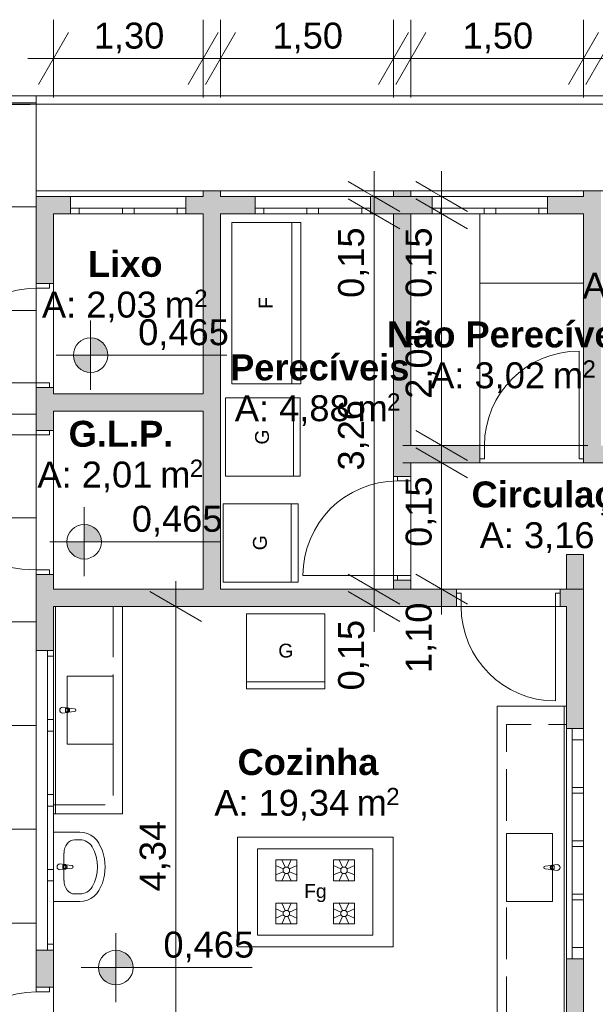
# Model space of a CAD drawing. Header units: millimetres. Extents: x 0 to 723, y 0 to 672.
# Tile 25 of 28: x 620 to 653, y 581 to 637. Entities that reach past the tile are written whole.
import ezdxf
from ezdxf.xclip import XClip

# ---------------------------------------------------------------- set-up
doc = ezdxf.new("R2010")
doc.units = ezdxf.units.MM
doc.header["$MEASUREMENT"] = 0
doc.header["$XCLIPFRAME"] = 0
doc.linetypes.add('Linha Tracejada 3_1', pattern=[4, 3, -1])
doc.linetypes.add('Wipeout_Contour', pattern=[1000, 0, -1000])
for name, color, linetype in [('Cobertura.ARQ', 7, 'Continuous'), ('Cotas - Geral.2D', 7, 'Continuous'), ('Desenho 2D - Geral.2D', 7, 'Continuous'), ('Interior - Mobiliário .ARQ', 7, 'Continuous'), ('Laje.ARQ', 7, 'Continuous'), ('Parede.ARQ', 7, 'Continuous'), ('Zonas.ARQ', 7, 'Continuous')]:
    doc.layers.add(name, color=color, linetype=linetype)
doc.styles.add('GENERATED_STYLE_1', font='txt')
doc.styles.add('GENERATED_STYLE_2', font='txt')

# ---------------------------------------------------------------- blocks, each defined once
blk = doc.blocks.new('Desenho_2_2', base_point=(-392.832, 470.64))
at = {"layer": 'Cotas - Geral.2D', "linetype": 'Continuous', "lineweight": 0}
for points in [[(624.008, 618.056), (625.008, 618.056), (624.932, 618.438), (624.715, 618.763), (624.39, 618.979), (624.008, 619.056)], [(624.008, 618.056), (623.008, 618.056), (623.084, 617.673), (623.301, 617.348), (623.625, 617.132), (624.008, 617.056)], [(623.639, 607.269), (624.639, 607.269), (624.563, 607.652), (624.346, 607.976), (624.022, 608.193), (623.639, 608.269)], [(623.639, 607.269), (622.639, 607.269), (622.715, 606.886), (622.932, 606.562), (623.256, 606.345), (623.639, 606.269)], [(625.468, 582.639), (626.468, 582.639), (626.392, 583.021), (626.175, 583.346), (625.851, 583.562), (625.468, 583.639)], [(625.468, 582.639), (624.468, 582.639), (624.544, 582.256), (624.761, 581.931), (625.086, 581.715), (625.468, 581.639)]]:
    blk.add_hatch(color=7, dxfattribs=at).paths.add_polyline_path(points)
at = {"layer": 'Laje.ARQ', "linetype": 'Continuous', "lineweight": 0}
h = blk.add_hatch(dxfattribs=at)
h.set_pattern_fill('Grelha_90x90_0002', color=83, style=0, pattern_type=2)
h.set_pattern_definition([(0, (-392.8324, 470.64), (0, 6), []), (90, (-392.8324, 470.64), (-6, 0), [])])
h.paths.add_polyline_path([(557.511, 633.062), (557.511, 604.877), (570.511, 604.877), (570.511, 585.216), (620.852, 585.216), (620.852, 633.057), (601.062, 633.057), (576.062, 633.062)])
h.paths.add_polyline_path([(601.062, 600.517), (576.062, 600.517), (576.062, 625.517), (601.062, 625.517)], flags=0)
at = {"layer": 'Parede.ARQ', "linetype": 'Continuous', "lineweight": 0}
for points in [[(652.519, 627.227), (653.519, 627.227), (653.519, 627.561), (652.519, 627.561)], [(622.852, 627.227), (620.852, 627.227), (621.852, 626.227), (622.852, 626.227)], [(620.852, 627.227), (620.852, 622.195), (621.852, 622.195), (621.852, 626.227)], [(630.519, 627.227), (629.519, 627.227), (629.519, 626.227), (630.519, 626.227)], [(630.519, 627.227), (630.519, 603.527), (631.519, 603.527), (631.519, 627.227)], [(633.519, 627.227), (631.519, 627.227), (631.519, 626.227), (633.519, 626.227)], [(641.519, 627.227), (640.185, 627.227), (640.185, 626.227), (641.519, 626.227)], [(642.519, 627.227), (641.519, 627.227), (641.519, 612.827), (642.519, 612.827)], [(643.768, 627.227), (642.519, 627.227), (642.519, 626.227), (643.768, 626.227)], [(652.519, 627.227), (650.435, 627.227), (650.435, 626.227), (652.519, 626.227)], [(652.519, 627.227), (652.519, 612.827), (653.519, 612.827), (653.519, 627.227)], [(620.852, 613.711), (621.852, 613.711), (621.852, 616.195), (620.852, 616.195)], [(630.519, 615.827), (621.852, 615.827), (621.852, 614.827), (630.519, 614.827)], [(641.519, 612.827), (641.519, 611.827), (646.519, 611.827), (646.519, 612.827)], [(652.519, 612.827), (652.519, 611.827), (654.162, 611.827), (654.162, 612.827)], [(642.519, 611.827), (641.519, 611.827), (641.519, 611.051), (642.519, 611.051)], [(652.519, 606.527), (651.519, 606.527), (651.519, 596.474), (652.519, 596.474)], [(620.852, 600.985), (621.852, 600.985), (621.852, 605.377), (620.852, 605.377)], [(641.519, 604.527), (642.519, 604.527), (642.519, 605.051), (641.519, 605.051)], [(621.852, 604.527), (621.852, 603.527), (630.519, 603.527), (630.519, 604.527)], [(631.519, 604.527), (631.519, 603.527), (645.166, 603.527), (645.166, 604.527)], [(651.166, 603.527), (651.519, 603.527), (651.519, 604.527), (651.166, 604.527)], [(621.852, 583.652), (620.852, 583.652), (620.852, 581.5), (621.852, 581.5)], [(651.519, 574.561), (652.519, 574.561), (652.519, 583.141), (651.519, 583.141)]]:
    blk.add_hatch(color=36, dxfattribs=at).paths.add_polyline_path(points)
at = {"layer": 'Cobertura.ARQ', "color": 7, "linetype": 'Continuous', "lineweight": 0, "flags": 128}
for points in [[(681.021, 633.062), (506.244, 633.062)], [(681.021, 632.57), (506.244, 632.57)]]:
    blk.add_lwpolyline(points, dxfattribs=at)
at = {"layer": 'Cotas - Geral.2D', "color": 7, "linetype": 'Continuous', "lineweight": 0}
for p, q in [((621.852, 632.961), (621.852, 637.461)), ((630.519, 632.961), (630.519, 637.461)), ((631.519, 632.961), (631.519, 637.461)), ((641.519, 632.961), (641.519, 637.461)), ((642.519, 632.961), (642.519, 637.461)), ((652.519, 632.961), (652.519, 637.461)), ((622.718, 636.711), (620.986, 633.711)), ((629.653, 633.711), (631.385, 636.711)), ((632.385, 636.711), (630.653, 633.711)), ((640.653, 633.711), (642.385, 636.711)), ((643.385, 636.711), (641.653, 633.711)), ((651.653, 633.711), (653.385, 636.711)), ((654.385, 636.711), (652.653, 633.711)), ((620.385, 635.211), (621.852, 635.211)), ((621.852, 635.211), (630.519, 635.211)), ((630.052, 635.211), (631.519, 635.211)), ((630.519, 635.211), (631.986, 635.211)), ((631.519, 635.211), (641.519, 635.211)), ((641.052, 635.211), (642.519, 635.211)), ((641.519, 635.211), (642.986, 635.211)), ((642.519, 635.211), (652.519, 635.211)), ((652.052, 635.211), (653.519, 635.211)), ((652.519, 635.211), (653.986, 635.211)), ((642.647, 626.227), (638.147, 626.227)), ((640.397, 604.527), (640.397, 626.227)), ((646.556, 626.227), (642.056, 626.227)), ((644.306, 612.827), (644.306, 626.227)), ((624.008, 616.056), (624.008, 620.056)), ((622.008, 618.056), (631.887, 618.056)), ((642.806, 613.693), (645.806, 611.961)), ((646.556, 612.827), (642.056, 612.827)), ((644.306, 611.827), (644.306, 612.827)), ((642.806, 612.693), (645.806, 610.961)), ((646.556, 611.827), (642.056, 611.827)), ((644.306, 604.527), (644.306, 611.827)), ((623.639, 605.269), (623.639, 609.269)), ((621.639, 607.269), (631.518, 607.269)), ((638.897, 605.393), (641.897, 603.661)), ((642.806, 605.393), (645.806, 603.661)), ((628.926, 603.527), (628.926, 604.994)), ((630.426, 602.661), (627.426, 604.393)), ((642.647, 604.527), (638.147, 604.527)), ((638.897, 604.393), (641.897, 602.661)), ((640.397, 603.527), (640.397, 604.527)), ((646.556, 604.527), (642.056, 604.527)), ((644.306, 603.06), (644.306, 604.527)), ((631.176, 603.527), (626.676, 603.527)), ((628.926, 574.561), (628.926, 603.527)), ((642.647, 603.527), (638.147, 603.527)), ((640.397, 602.06), (640.397, 603.527)), ((625.468, 580.639), (625.468, 584.639)), ((623.468, 582.639), (633.347, 582.639))]:
    blk.add_line(p, q, dxfattribs=at)
for centre in [(624.008, 618.056), (623.639, 607.269), (625.468, 582.639)]:
    blk.add_circle(centre, 1, dxfattribs=at)
at = {"layer": 'Desenho 2D - Geral.2D', "color": 7, "linetype": 'Linha Tracejada 3_1', "lineweight": 0}
for p, q in [((557.511, 632.561), (620.671, 632.562)), ((652.519, 622.227), (646.519, 622.227)), ((646.519, 622.227), (646.519, 612.827))]:
    blk.add_line(p, q, dxfattribs=at)
at = {"layer": 'Interior - Mobiliário .ARQ', "color": 7, "linetype": 'Continuous', "lineweight": 0}
for p, q in [((636.172, 625.739), (632.172, 625.739)), ((632.172, 625.739), (632.172, 616.406)), ((635.639, 616.406), (635.639, 625.739)), ((636.172, 616.406), (636.172, 625.739)), ((632.172, 616.406), (636.172, 616.406)), ((636.131, 615.585), (631.798, 615.585)), ((631.798, 615.585), (631.798, 611.052)), ((635.731, 611.052), (635.731, 615.585)), ((636.131, 611.052), (636.131, 615.585)), ((631.798, 611.052), (636.131, 611.052)), ((636.007, 609.468), (631.674, 609.468)), ((631.674, 609.468), (631.674, 604.934)), ((635.607, 604.934), (635.607, 609.468)), ((636.007, 604.934), (636.007, 609.468)), ((631.674, 604.934), (636.007, 604.934)), ((621.852, 591.527), (621.852, 603.527)), ((625.852, 603.527), (621.852, 603.527)), ((621.985, 591.527), (621.985, 603.527)), ((625.852, 591.527), (625.852, 603.527)), ((637.553, 603.094), (633.02, 603.094)), ((633.02, 603.094), (633.02, 598.761)), ((637.553, 598.761), (637.553, 603.094)), ((625.319, 599.494), (622.652, 599.494)), ((622.652, 599.494), (622.652, 595.561)), ((625.319, 595.561), (625.319, 599.494)), ((633.02, 599.161), (637.553, 599.161)), ((633.02, 598.761), (637.553, 598.761)), ((622.665, 597.667), (622.385, 597.694)), ((622.385, 597.361), (622.665, 597.387)), ((622.551, 597.618), (622.65, 597.618)), ((622.551, 597.437), (622.551, 597.618)), ((622.65, 597.437), (622.551, 597.437)), ((623.081, 597.601), (622.728, 597.646)), ((622.728, 597.409), (623.081, 597.453)), ((647.519, 597.761), (647.519, 579.094)), ((647.519, 597.761), (651.519, 597.761)), ((651.385, 597.761), (651.385, 579.094)), ((651.519, 597.761), (651.519, 579.094)), ((622.652, 595.561), (625.319, 595.561)), ((625.852, 591.527), (621.852, 591.527)), ((623.379, 590.464), (621.852, 590.464)), ((621.852, 590.464), (621.852, 586.464)), ((623.074, 590.029), (623.379, 590.029)), ((623.604, 590.445), (623.379, 590.464)), ((623.822, 590.388), (623.604, 590.445)), ((624.025, 590.294), (623.822, 590.388)), ((624.208, 590.168), (624.025, 590.294)), ((624.364, 590.012), (624.208, 590.168)), ((624.489, 589.832), (624.364, 590.012)), ((641.494, 590.182), (632.494, 590.182)), ((632.494, 590.182), (632.494, 583.849)), ((641.494, 583.849), (641.494, 590.182)), ((648.052, 590.394), (648.052, 586.461)), ((650.719, 590.394), (648.052, 590.394)), ((650.719, 586.461), (650.719, 590.394)), ((624.689, 589.397), (624.489, 589.832)), ((624.811, 588.937), (624.689, 589.397)), ((640.327, 589.516), (633.661, 589.516)), ((633.661, 589.516), (633.661, 584.516)), ((640.327, 584.516), (640.327, 589.516)), ((622.467, 589.256), (622.467, 587.672)), ((624.852, 588.464), (624.811, 588.937)), ((634.727, 588.866), (635.927, 588.866)), ((634.727, 587.666), (634.727, 588.866)), ((635.057, 588.866), (635.249, 588.445)), ((635.598, 588.866), (635.406, 588.445)), ((635.927, 588.866), (635.927, 587.666)), ((638.061, 588.866), (639.261, 588.866)), ((638.061, 587.666), (638.061, 588.866)), ((638.39, 588.866), (638.582, 588.445)), ((638.931, 588.866), (638.739, 588.445)), ((639.261, 588.866), (639.261, 587.666)), ((622.514, 588.604), (622.234, 588.631)), ((622.234, 588.298), (622.514, 588.324)), ((622.4, 588.555), (622.499, 588.555)), ((622.4, 588.374), (622.4, 588.555)), ((622.499, 588.374), (622.4, 588.374)), ((622.93, 588.538), (622.577, 588.582)), ((622.577, 588.346), (622.93, 588.39)), ((624.811, 587.991), (624.852, 588.464)), ((634.727, 588.536), (635.147, 588.344)), ((635.147, 588.344), (635.249, 588.445)), ((635.147, 588.187), (635.147, 588.344)), ((635.249, 588.445), (635.406, 588.445)), ((635.406, 588.445), (635.507, 588.344)), ((635.927, 588.536), (635.507, 588.344)), ((635.507, 588.344), (635.507, 588.187)), ((638.061, 588.536), (638.481, 588.344)), ((638.481, 588.344), (638.582, 588.445)), ((638.481, 588.187), (638.481, 588.344)), ((638.582, 588.445), (638.739, 588.445)), ((638.739, 588.445), (638.84, 588.344)), ((639.261, 588.536), (638.84, 588.344)), ((638.84, 588.344), (638.84, 588.187)), ((650.642, 588.546), (650.289, 588.502)), ((650.289, 588.354), (650.642, 588.309)), ((650.985, 588.594), (650.706, 588.568)), ((650.706, 588.288), (650.985, 588.261)), ((650.72, 588.518), (650.819, 588.518)), ((650.819, 588.337), (650.72, 588.337)), ((650.819, 588.518), (650.819, 588.337)), ((624.689, 587.531), (624.811, 587.991)), ((634.727, 587.995), (635.147, 588.187)), ((635.927, 587.666), (634.727, 587.666)), ((635.057, 587.666), (635.249, 588.086)), ((635.249, 588.086), (635.147, 588.187)), ((635.406, 588.086), (635.249, 588.086)), ((635.507, 588.187), (635.406, 588.086)), ((635.598, 587.666), (635.406, 588.086)), ((635.927, 587.995), (635.507, 588.187)), ((638.061, 587.995), (638.481, 588.187)), ((639.261, 587.666), (638.061, 587.666)), ((638.39, 587.666), (638.582, 588.086)), ((638.582, 588.086), (638.481, 588.187)), ((638.739, 588.086), (638.582, 588.086)), ((638.84, 588.187), (638.739, 588.086)), ((638.931, 587.666), (638.739, 588.086)), ((639.261, 587.995), (638.84, 588.187)), ((624.364, 586.917), (624.489, 587.096)), ((624.489, 587.096), (624.689, 587.531)), ((623.074, 586.899), (623.379, 586.899)), ((623.604, 586.483), (623.822, 586.541)), ((623.822, 586.541), (624.025, 586.634)), ((624.025, 586.634), (624.208, 586.761)), ((624.208, 586.761), (624.364, 586.917)), ((621.852, 586.464), (623.379, 586.464)), ((623.379, 586.464), (623.604, 586.483)), ((634.727, 586.366), (635.927, 586.366)), ((634.727, 585.166), (634.727, 586.366)), ((634.727, 586.036), (635.147, 585.844)), ((635.057, 586.366), (635.249, 585.945)), ((635.598, 586.366), (635.406, 585.945)), ((635.927, 586.036), (635.507, 585.844)), ((635.927, 586.366), (635.927, 585.166)), ((638.061, 586.366), (639.261, 586.366)), ((638.061, 585.166), (638.061, 586.366)), ((638.061, 586.036), (638.481, 585.844)), ((638.39, 586.366), (638.582, 585.945)), ((638.931, 586.366), (638.739, 585.945)), ((639.261, 586.036), (638.84, 585.844)), ((639.261, 586.366), (639.261, 585.166)), ((648.052, 586.461), (650.719, 586.461)), ((634.727, 585.495), (635.147, 585.687)), ((635.057, 585.166), (635.249, 585.586)), ((635.147, 585.844), (635.249, 585.945)), ((635.147, 585.687), (635.147, 585.844)), ((635.249, 585.586), (635.147, 585.687)), ((635.249, 585.945), (635.406, 585.945)), ((635.406, 585.586), (635.249, 585.586)), ((635.406, 585.945), (635.507, 585.844)), ((635.507, 585.687), (635.406, 585.586)), ((635.598, 585.166), (635.406, 585.586)), ((635.507, 585.844), (635.507, 585.687)), ((635.927, 585.495), (635.507, 585.687)), ((638.061, 585.495), (638.481, 585.687)), ((638.39, 585.166), (638.582, 585.586)), ((638.481, 585.844), (638.582, 585.945)), ((638.481, 585.687), (638.481, 585.844)), ((638.582, 585.586), (638.481, 585.687)), ((638.582, 585.945), (638.739, 585.945)), ((638.739, 585.586), (638.582, 585.586)), ((638.739, 585.945), (638.84, 585.844)), ((638.84, 585.687), (638.739, 585.586)), ((638.931, 585.166), (638.739, 585.586)), ((638.84, 585.844), (638.84, 585.687)), ((639.261, 585.495), (638.84, 585.687)), ((635.927, 585.166), (634.727, 585.166)), ((639.261, 585.166), (638.061, 585.166)), ((633.661, 584.516), (640.327, 584.516)), ((632.494, 583.849), (641.494, 583.849))]:
    blk.add_line(p, q, dxfattribs=at)
for centre, radius, start, end in [((622.385, 597.527), 0.167, 90, 270), ((622.65, 597.527), 0.0907, 270, 90), ((622.652, 597.527), 0.141, 57.229, 84.8304), ((622.652, 597.527), 0.141, 275.1696, 302.771), ((622.652, 597.527), 0.141, 302.771, 57.229), ((623.072, 597.527), 0.0746, 277.1389, 82.8611), ((622.234, 588.464), 0.167, 90, 270), ((622.499, 588.464), 0.0907, 270, 90), ((622.501, 588.464), 0.141, 57.229, 84.8304), ((622.501, 588.464), 0.141, 275.1696, 302.771), ((622.501, 588.464), 0.141, 302.771, 57.229), ((622.921, 588.464), 0.0746, 277.1389, 82.8611), ((650.299, 588.428), 0.0746, 97.1389, 262.8611), ((650.718, 588.428), 0.141, 122.771, 237.229), ((650.72, 588.428), 0.0907, 90, 270), ((650.718, 588.428), 0.141, 95.1696, 122.771), ((650.718, 588.428), 0.141, 237.229, 264.8304), ((650.985, 588.428), 0.167, 270, 90)]:
    blk.add_arc(centre, radius, start, end, dxfattribs=at)
for centre, major_axis, ratio, start_param, end_param in [((623.074, 589.256), (0, 0.774), 0.783646, 0, 1.570796), ((623.379, 589.257), (0.808, 0), 0.956522, 0.496975, 1.570796), ((621.852, 588.464), (2.545, 0), 0.956522, 5.78621, 6.78016), ((623.074, 587.673), (0, 0.774), 0.783646, 1.570796, 3.141593), ((623.379, 587.672), (0.808, 0), 0.956522, 4.712389, 5.78621)]:
    blk.add_ellipse(centre, major_axis=major_axis, ratio=ratio, start_param=start_param, end_param=end_param, dxfattribs=at)
at = {"layer": 'Laje.ARQ', "color": 83, "linetype": 'Continuous', "lineweight": 0, "flags": 128}
for points in [[(557.511, 633.062), (557.511, 604.877), (570.511, 604.877), (570.511, 585.216), (620.852, 585.216), (620.852, 633.057), (601.062, 633.057), (576.062, 633.062)], [(621.852, 615.827), (630.519, 615.827), (630.519, 626.227), (621.852, 626.227)], [(631.519, 604.527), (641.519, 604.527), (641.519, 626.227), (631.519, 626.227)], [(642.519, 612.827), (646.519, 612.827), (646.519, 626.227), (642.519, 626.227)], [(642.519, 612.827), (652.519, 612.827), (652.519, 626.227), (642.519, 626.227)], [(652.519, 574.561), (671.522, 574.561), (671.522, 626.227), (661.852, 626.227), (661.852, 611.827), (642.519, 611.827), (642.519, 604.527), (652.519, 604.527)], [(646.519, 622.227), (652.519, 622.227), (652.519, 626.227), (646.519, 626.227)], [(621.852, 604.527), (630.519, 604.527), (630.519, 614.827), (621.852, 614.827)], [(621.852, 574.561), (651.519, 574.561), (651.519, 603.527), (621.852, 603.527)]]:
    blk.add_lwpolyline(points, close=True, dxfattribs=at)
at = {"layer": 'Laje.ARQ', "color": 83, "linetype": 'Linha Tracejada 3_1', "lineweight": 0, "flags": 128}
for points in [[(621.852, 592.061), (625.319, 592.061), (625.319, 603.527), (621.852, 603.527)], [(648.052, 578.694), (631.938, 578.694), (631.938, 574.561), (648.052, 574.561), (651.519, 574.561), (651.519, 596.694), (648.052, 596.694)]]:
    blk.add_lwpolyline(points, close=True, dxfattribs=at)
at = {"layer": 'Parede.ARQ', "color": 7, "linetype": 'Continuous', "lineweight": 0}
for p, q in [((629.519, 627.227), (622.852, 627.227)), ((622.852, 626.561), (622.852, 627.227)), ((629.519, 626.561), (629.519, 627.227)), ((640.185, 627.227), (633.519, 627.227)), ((633.519, 626.561), (633.519, 627.227)), ((640.185, 626.561), (640.185, 627.227)), ((650.435, 627.227), (643.768, 627.227)), ((643.768, 626.561), (643.768, 627.227)), ((650.435, 626.561), (650.435, 627.227)), ((622.852, 626.561), (623.352, 626.561)), ((622.852, 626.227), (622.852, 626.561)), ((622.852, 626.227), (622.852, 626.561)), ((623.352, 626.561), (623.352, 626.227)), ((623.352, 626.561), (625.852, 626.561)), ((625.852, 626.227), (625.852, 626.561)), ((625.852, 626.561), (626.185, 626.561)), ((626.185, 626.561), (626.519, 626.561)), ((626.519, 626.561), (626.519, 626.227)), ((626.519, 626.561), (629.019, 626.561)), ((629.019, 626.227), (629.019, 626.561)), ((629.019, 626.561), (629.519, 626.561)), ((629.519, 626.227), (629.519, 626.561)), ((629.519, 626.227), (629.519, 626.561)), ((633.519, 626.561), (634.019, 626.561)), ((633.519, 626.227), (633.519, 626.561)), ((633.519, 626.227), (633.519, 626.561)), ((634.019, 626.561), (634.019, 626.227)), ((634.019, 626.561), (636.519, 626.561)), ((636.519, 626.227), (636.519, 626.561)), ((636.519, 626.561), (636.852, 626.561)), ((636.852, 626.561), (637.185, 626.561)), ((637.185, 626.561), (637.185, 626.227)), ((637.185, 626.561), (639.685, 626.561)), ((639.685, 626.227), (639.685, 626.561)), ((639.685, 626.561), (640.185, 626.561)), ((640.185, 626.227), (640.185, 626.561)), ((640.185, 626.227), (640.185, 626.561)), ((643.768, 626.561), (644.268, 626.561)), ((643.768, 626.227), (643.768, 626.561)), ((643.768, 626.227), (643.768, 626.561)), ((644.268, 626.561), (644.268, 626.227)), ((644.268, 626.561), (646.768, 626.561)), ((646.768, 626.227), (646.768, 626.561)), ((646.768, 626.561), (647.101, 626.561)), ((647.101, 626.561), (647.435, 626.561)), ((647.435, 626.561), (647.435, 626.227)), ((647.435, 626.561), (649.935, 626.561)), ((649.935, 626.227), (649.935, 626.561)), ((649.935, 626.561), (650.435, 626.561)), ((650.435, 626.227), (650.435, 626.561)), ((650.435, 626.227), (650.435, 626.561)), ((629.519, 626.227), (622.852, 626.227)), ((623.352, 626.227), (622.852, 626.227)), ((625.852, 626.227), (623.352, 626.227)), ((626.185, 626.227), (625.852, 626.227)), ((626.519, 626.227), (626.185, 626.227)), ((629.019, 626.227), (626.519, 626.227)), ((629.519, 626.227), (629.019, 626.227)), ((640.185, 626.227), (633.519, 626.227)), ((634.019, 626.227), (633.519, 626.227)), ((636.519, 626.227), (634.019, 626.227)), ((636.852, 626.227), (636.519, 626.227)), ((637.185, 626.227), (636.852, 626.227)), ((639.685, 626.227), (637.185, 626.227)), ((640.185, 626.227), (639.685, 626.227)), ((650.435, 626.227), (643.768, 626.227)), ((644.268, 626.227), (643.768, 626.227)), ((646.768, 626.227), (644.268, 626.227)), ((647.101, 626.227), (646.768, 626.227)), ((647.435, 626.227), (647.101, 626.227)), ((649.935, 626.227), (647.435, 626.227)), ((650.435, 626.227), (649.935, 626.227)), ((620.852, 622.195), (620.852, 622.442)), ((620.852, 622.195), (620.852, 622.442)), ((621.852, 622.195), (621.852, 622.442)), ((621.852, 622.195), (621.852, 622.442)), ((620.852, 621.928), (620.852, 622.195)), ((620.852, 622.195), (621.619, 622.195)), ((620.852, 622.195), (621.619, 622.195)), ((620.852, 622.195), (621.619, 622.195)), ((621.619, 621.928), (620.852, 621.928)), ((621.619, 622.195), (621.619, 621.928)), ((621.619, 622.195), (621.852, 622.195)), ((621.619, 622.195), (621.852, 622.195)), ((652.252, 612.827), (652.252, 618.294)), ((620.852, 616.462), (615.385, 616.462)), ((620.852, 616.195), (620.852, 616.462)), ((620.852, 616.462), (621.619, 616.462)), ((621.619, 616.195), (620.852, 616.195)), ((620.852, 616.195), (621.619, 616.195)), ((620.852, 616.195), (621.619, 616.195)), ((620.852, 616.195), (620.852, 615.948)), ((620.852, 616.195), (620.852, 615.948)), ((621.619, 616.462), (621.619, 616.195)), ((621.619, 616.195), (621.852, 616.195)), ((621.619, 616.195), (621.852, 616.195)), ((621.852, 616.195), (621.852, 615.948)), ((621.852, 616.195), (621.852, 615.948)), ((620.852, 613.711), (620.852, 613.957)), ((620.852, 613.711), (620.852, 613.957)), ((621.852, 613.711), (621.852, 613.957)), ((621.852, 613.711), (621.852, 613.957)), ((620.852, 613.444), (613.052, 613.444)), ((620.852, 613.711), (620.852, 613.444)), ((621.619, 613.711), (620.852, 613.711)), ((620.852, 613.711), (621.619, 613.711)), ((620.852, 613.711), (621.619, 613.711)), ((620.852, 613.444), (621.619, 613.444)), ((621.619, 613.444), (621.619, 613.711)), ((621.619, 613.711), (621.852, 613.711)), ((621.619, 613.711), (621.852, 613.711)), ((646.519, 612.827), (646.272, 612.827)), ((646.519, 612.827), (646.272, 612.827)), ((646.785, 612.827), (646.519, 612.827)), ((646.519, 612.827), (646.519, 612.061)), ((646.519, 612.827), (646.519, 612.061)), ((646.519, 612.827), (646.519, 612.061)), ((646.785, 612.061), (646.785, 612.827)), ((652.519, 612.827), (652.252, 612.827)), ((652.252, 612.827), (652.252, 612.061)), ((652.519, 612.061), (652.519, 612.827)), ((652.519, 612.827), (652.519, 612.061)), ((652.519, 612.827), (652.519, 612.061)), ((652.519, 612.827), (652.765, 612.827)), ((652.519, 612.827), (652.765, 612.827)), ((646.519, 611.827), (646.272, 611.827)), ((646.519, 611.827), (646.272, 611.827)), ((646.519, 612.061), (646.785, 612.061)), ((646.519, 612.061), (646.519, 611.827)), ((646.519, 612.061), (646.519, 611.827)), ((652.252, 612.061), (652.519, 612.061)), ((652.519, 612.061), (652.519, 611.827)), ((652.519, 612.061), (652.519, 611.827)), ((652.519, 611.827), (652.765, 611.827)), ((652.519, 611.827), (652.765, 611.827)), ((641.519, 611.051), (641.519, 611.297)), ((641.519, 611.051), (641.519, 611.297)), ((641.752, 611.051), (641.519, 611.051)), ((641.752, 611.051), (641.519, 611.051)), ((641.752, 610.784), (641.752, 611.051)), ((641.752, 611.051), (642.519, 611.051)), ((642.519, 611.051), (641.752, 611.051)), ((642.519, 611.051), (641.752, 611.051)), ((642.519, 611.051), (642.519, 611.297)), ((642.519, 611.051), (642.519, 611.297)), ((642.519, 611.051), (642.519, 610.784)), ((642.519, 610.784), (641.752, 610.784)), ((621.619, 605.644), (620.852, 605.644)), ((620.852, 605.644), (620.852, 605.377)), ((620.852, 605.377), (621.619, 605.377)), ((620.852, 605.377), (621.619, 605.377)), ((620.852, 605.377), (621.619, 605.377)), ((620.852, 605.377), (620.852, 605.131)), ((620.852, 605.377), (620.852, 605.131)), ((621.619, 605.377), (621.619, 605.644)), ((621.619, 605.377), (621.852, 605.377)), ((621.619, 605.377), (621.852, 605.377)), ((621.852, 605.377), (621.852, 605.131)), ((621.852, 605.377), (621.852, 605.131)), ((641.752, 605.317), (636.285, 605.317)), ((641.752, 605.051), (641.752, 605.317)), ((641.752, 605.317), (642.519, 605.317)), ((642.519, 605.317), (642.519, 605.051)), ((641.752, 605.051), (641.519, 605.051)), ((641.752, 605.051), (641.519, 605.051)), ((641.519, 605.051), (641.519, 604.804)), ((641.519, 605.051), (641.519, 604.804)), ((642.519, 605.051), (641.752, 605.051)), ((642.519, 605.051), (641.752, 605.051)), ((642.519, 605.051), (641.752, 605.051)), ((642.519, 605.051), (642.519, 604.804)), ((642.519, 605.051), (642.519, 604.804)), ((645.166, 604.527), (644.919, 604.527)), ((645.166, 604.527), (644.919, 604.527)), ((645.166, 604.294), (645.166, 604.527)), ((645.166, 604.294), (645.166, 604.527)), ((645.166, 604.294), (645.432, 604.294)), ((645.166, 603.527), (645.166, 604.294)), ((645.166, 603.527), (645.166, 604.294)), ((645.166, 603.527), (645.166, 604.294)), ((645.432, 604.294), (645.432, 603.527)), ((650.899, 603.527), (650.899, 604.294)), ((650.899, 604.294), (651.166, 604.294)), ((651.166, 604.294), (651.166, 604.527)), ((651.166, 604.294), (651.166, 604.527)), ((651.166, 604.527), (651.412, 604.527)), ((651.166, 604.527), (651.412, 604.527)), ((651.166, 604.294), (651.166, 603.527)), ((651.166, 603.527), (651.166, 604.294)), ((651.166, 603.527), (651.166, 604.294)), ((645.166, 603.527), (644.919, 603.527)), ((645.166, 603.527), (644.919, 603.527)), ((645.432, 603.527), (645.166, 603.527)), ((651.166, 603.527), (650.899, 603.527)), ((650.899, 603.527), (650.899, 598.061)), ((651.166, 603.527), (651.412, 603.527)), ((651.166, 603.527), (651.412, 603.527)), ((620.852, 600.985), (620.852, 583.652)), ((621.519, 600.985), (620.852, 600.985)), ((621.519, 600.652), (621.519, 600.985)), ((621.852, 600.985), (621.519, 600.985)), ((621.852, 600.985), (621.519, 600.985)), ((621.852, 600.985), (621.852, 583.652)), ((621.852, 600.985), (621.852, 600.652)), ((621.852, 600.652), (621.519, 600.652)), ((621.519, 596.985), (621.519, 600.652)), ((621.852, 600.652), (621.852, 596.985)), ((621.519, 596.652), (621.519, 596.985)), ((621.519, 596.985), (621.852, 596.985)), ((621.852, 596.985), (621.852, 596.652)), ((621.519, 596.318), (621.519, 596.652)), ((621.852, 596.318), (621.519, 596.318)), ((621.519, 592.652), (621.519, 596.318)), ((621.852, 596.652), (621.852, 596.318)), ((621.852, 596.318), (621.852, 592.652)), ((651.519, 583.141), (651.519, 596.474)), ((651.852, 596.474), (651.519, 596.474)), ((651.852, 595.808), (651.852, 596.474)), ((652.519, 596.474), (651.852, 596.474)), ((652.519, 596.474), (651.852, 596.474)), ((652.519, 583.141), (652.519, 596.474)), ((652.519, 596.474), (652.519, 595.808)), ((652.519, 595.808), (651.852, 595.808)), ((651.852, 593.058), (651.852, 595.808)), ((652.519, 595.808), (652.519, 593.058)), ((651.852, 592.724), (651.852, 593.058)), ((651.852, 592.724), (651.852, 593.058)), ((651.852, 593.058), (652.519, 593.058)), ((652.519, 593.058), (652.519, 592.724)), ((652.519, 593.058), (652.519, 592.724)), ((621.519, 592.318), (621.519, 592.652)), ((621.519, 592.652), (621.852, 592.652)), ((621.519, 591.985), (621.519, 592.318)), ((621.852, 592.652), (621.852, 592.318)), ((621.852, 592.318), (621.852, 591.985)), ((652.519, 592.724), (651.852, 592.724)), ((651.852, 589.974), (651.852, 592.724)), ((652.519, 592.724), (652.519, 589.974)), ((621.852, 591.985), (621.519, 591.985)), ((621.519, 588.318), (621.519, 591.985)), ((621.852, 591.985), (621.852, 588.318)), ((651.852, 589.641), (651.852, 589.974)), ((651.852, 589.641), (651.852, 589.974)), ((651.852, 589.974), (652.519, 589.974)), ((652.519, 589.974), (652.519, 589.641)), ((652.519, 589.974), (652.519, 589.641)), ((652.519, 589.641), (651.852, 589.641)), ((651.852, 586.891), (651.852, 589.641)), ((652.519, 589.641), (652.519, 586.891)), ((621.519, 587.985), (621.519, 588.318)), ((621.519, 588.318), (621.852, 588.318)), ((621.852, 588.318), (621.852, 587.985)), ((621.519, 587.652), (621.519, 587.985)), ((621.852, 587.985), (621.852, 587.652)), ((621.852, 587.652), (621.519, 587.652)), ((621.519, 583.985), (621.519, 587.652)), ((621.852, 587.652), (621.852, 583.985)), ((651.852, 586.558), (651.852, 586.891)), ((651.852, 586.558), (651.852, 586.891)), ((651.852, 586.891), (652.519, 586.891)), ((652.519, 586.558), (651.852, 586.558)), ((651.852, 583.808), (651.852, 586.558)), ((652.519, 586.891), (652.519, 586.558)), ((652.519, 586.891), (652.519, 586.558)), ((652.519, 586.558), (652.519, 583.808)), ((621.519, 583.652), (621.519, 583.985)), ((621.519, 583.985), (621.852, 583.985)), ((621.852, 583.985), (621.852, 583.652)), ((651.852, 583.141), (651.852, 583.808)), ((651.852, 583.808), (652.519, 583.808)), ((652.519, 583.808), (652.519, 583.141)), ((621.519, 583.652), (620.852, 583.652)), ((621.852, 583.652), (621.519, 583.652)), ((621.852, 583.652), (621.519, 583.652)), ((651.852, 583.141), (651.519, 583.141)), ((652.519, 583.141), (651.852, 583.141)), ((652.519, 583.141), (651.852, 583.141)), ((620.852, 581.5), (620.852, 581.747)), ((620.852, 581.5), (620.852, 581.747)), ((620.852, 581.234), (620.852, 581.5)), ((620.852, 581.5), (621.619, 581.5)), ((620.852, 581.5), (621.619, 581.5)), ((620.852, 581.5), (621.619, 581.5)), ((621.619, 581.5), (621.619, 581.234)), ((621.619, 581.5), (621.852, 581.5)), ((621.619, 581.5), (621.852, 581.5)), ((621.852, 581.5), (621.852, 581.747)), ((621.852, 581.5), (621.852, 581.747)), ((621.619, 581.234), (620.852, 581.234))]:
    blk.add_line(p, q, dxfattribs=at)
at = {"layer": 'Parede.ARQ', "color": 7, "linetype": 'Continuous', "lineweight": 0, "flags": 128}
for points in [[(622.852, 627.227), (620.852, 627.227)], [(620.852, 627.227), (620.852, 622.195)], [(630.519, 627.227), (629.519, 627.227)], [(633.519, 627.227), (631.519, 627.227)], [(641.519, 627.227), (640.185, 627.227)], [(643.768, 627.227), (642.519, 627.227)], [(652.519, 627.227), (650.435, 627.227)], [(621.852, 626.227), (622.852, 626.227)], [(621.852, 622.195), (621.852, 626.227)], [(629.519, 626.227), (630.519, 626.227)], [(630.519, 626.227), (630.519, 615.827)], [(631.519, 626.227), (633.519, 626.227)], [(631.519, 604.527), (631.519, 626.227)], [(640.185, 626.227), (641.519, 626.227)], [(641.519, 626.227), (641.519, 612.827)], [(642.519, 626.227), (643.768, 626.227)], [(642.519, 612.827), (642.519, 626.227)], [(650.435, 626.227), (652.519, 626.227)], [(652.519, 626.227), (652.519, 612.827)], [(620.852, 616.195), (620.852, 613.711)], [(621.852, 615.827), (621.852, 616.195)], [(630.519, 615.827), (621.852, 615.827)], [(621.852, 614.827), (630.519, 614.827)], [(621.852, 613.711), (621.852, 614.827)], [(630.519, 614.827), (630.519, 604.527)], [(641.519, 612.827), (641.519, 611.827)], [(646.519, 612.827), (642.519, 612.827)], [(641.519, 611.827), (641.519, 611.051)], [(642.519, 611.051), (642.519, 611.827)], [(642.519, 611.827), (646.519, 611.827)], [(652.519, 611.827), (654.162, 611.827)], [(651.519, 606.527), (651.519, 604.527)], [(652.519, 606.527), (651.519, 606.527)], [(652.519, 596.474), (652.519, 606.527)], [(620.852, 605.377), (620.852, 600.985)], [(621.852, 604.527), (621.852, 605.377)], [(641.519, 605.051), (641.519, 604.527)], [(642.519, 604.527), (642.519, 605.051)], [(630.519, 604.527), (621.852, 604.527)], [(641.519, 604.527), (631.519, 604.527)], [(645.166, 604.527), (642.519, 604.527)], [(651.519, 604.527), (651.166, 604.527)], [(621.852, 603.527), (630.519, 603.527)], [(621.852, 600.985), (621.852, 603.527)], [(630.519, 603.527), (631.519, 603.527)], [(631.519, 603.527), (645.166, 603.527)], [(651.166, 603.527), (651.519, 603.527)], [(651.519, 603.527), (651.519, 596.474)], [(620.852, 583.652), (620.852, 581.5)], [(621.852, 581.5), (621.852, 583.652)], [(651.519, 583.141), (651.519, 574.561)], [(652.519, 574.561), (652.519, 583.141)]]:
    blk.add_lwpolyline(points, dxfattribs=at)
at = {"layer": 'Parede.ARQ', "color": 7, "linetype": 'Continuous', "lineweight": 0}
for centre, radius, start, end in [((620.852, 616.462), 5.467, 90, 180), ((652.252, 612.827), 5.467, 90, 180), ((620.852, 613.444), 7.8, 180, 270), ((641.752, 605.317), 5.467, 90, 180), ((650.899, 603.527), 5.467, 180, 270), ((620.852, 575.767), 5.467, 90, 180)]:
    blk.add_arc(centre, radius, start, end, dxfattribs=at)
at = {"layer": 'Zonas.ARQ', "color": 7, "linetype": 'Continuous', "lineweight": 0}
for p, q in [((622.852, 626.561), (622.852, 627.227)), ((629.519, 626.561), (629.519, 627.227)), ((633.519, 626.561), (633.519, 627.227)), ((640.185, 626.561), (640.185, 627.227)), ((643.768, 626.561), (643.768, 627.227)), ((650.435, 626.561), (650.435, 627.227)), ((622.852, 626.227), (622.852, 626.561)), ((629.519, 626.227), (629.519, 626.561)), ((633.519, 626.227), (633.519, 626.561)), ((640.185, 626.227), (640.185, 626.561)), ((643.768, 626.227), (643.768, 626.561)), ((650.435, 626.227), (650.435, 626.561)), ((620.852, 622.195), (620.852, 622.442)), ((621.852, 622.195), (621.852, 622.442)), ((620.852, 622.195), (621.619, 622.195)), ((621.619, 622.195), (621.852, 622.195)), ((620.852, 616.195), (620.852, 615.948)), ((620.852, 616.195), (621.619, 616.195)), ((621.619, 616.195), (621.852, 616.195)), ((621.852, 616.195), (621.852, 615.948)), ((620.852, 613.711), (620.852, 613.957)), ((621.852, 613.711), (621.852, 613.957)), ((620.852, 613.711), (621.619, 613.711)), ((621.619, 613.711), (621.852, 613.711)), ((646.519, 612.827), (646.272, 612.827)), ((646.519, 612.827), (646.519, 612.061)), ((652.519, 612.827), (652.765, 612.827)), ((652.519, 612.827), (652.519, 612.061)), ((646.519, 611.827), (646.272, 611.827)), ((646.519, 612.061), (646.519, 611.827)), ((652.519, 612.061), (652.519, 611.827)), ((652.519, 611.827), (652.765, 611.827)), ((641.519, 611.051), (641.519, 611.297)), ((641.752, 611.051), (641.519, 611.051)), ((642.519, 611.051), (641.752, 611.051)), ((642.519, 611.051), (642.519, 611.297)), ((620.852, 605.377), (620.852, 605.131)), ((620.852, 605.377), (621.619, 605.377)), ((621.619, 605.377), (621.852, 605.377)), ((621.852, 605.377), (621.852, 605.131)), ((641.519, 605.051), (641.519, 604.804)), ((641.752, 605.051), (641.519, 605.051)), ((642.519, 605.051), (641.752, 605.051)), ((642.519, 605.051), (642.519, 604.804)), ((645.166, 604.527), (644.919, 604.527)), ((645.166, 604.294), (645.166, 604.527)), ((645.166, 603.527), (645.166, 604.294)), ((651.166, 604.527), (651.412, 604.527)), ((651.166, 604.294), (651.166, 604.527)), ((651.166, 603.527), (651.166, 604.294)), ((645.166, 603.527), (644.919, 603.527)), ((651.166, 603.527), (651.412, 603.527)), ((621.519, 600.985), (620.852, 600.985)), ((621.852, 600.985), (621.519, 600.985)), ((651.852, 596.474), (651.519, 596.474)), ((652.519, 596.474), (651.852, 596.474)), ((621.519, 583.652), (620.852, 583.652)), ((621.852, 583.652), (621.519, 583.652)), ((651.852, 583.141), (651.519, 583.141)), ((652.519, 583.141), (651.852, 583.141)), ((620.852, 581.5), (620.852, 581.747)), ((620.852, 581.5), (621.619, 581.5)), ((621.619, 581.5), (621.852, 581.5)), ((621.852, 581.5), (621.852, 581.747))]:
    blk.add_line(p, q, dxfattribs=at)
at = {"layer": 'Cotas - Geral.2D', "color": 7, "linetype": 'Continuous', "lineweight": 0, "char_height": 1.5, "attachment_point": 7, "style": 'GENERATED_STYLE_1'}
for s, insert, width in [('\\A1;{\\pql;\\fArial|b0|i0|c0|p38;1,30}', (624.19, 635.511), 3.99087), ('\\A1;{\\pql;\\fArial|b0|i0|c0|p38;1,50}', (634.523, 635.511), 3.99087), ('\\A1;{\\pql;\\fArial|b0|i0|c0|p38;1,50}', (645.523, 635.511), 3.99087), ('\\A1;{\\pql;\\fArial|b0|i0|c0|p38;0,465}', (626.758, 618.356), 5.12915), ('\\A1;{\\pql;\\fArial|b0|i0|c0|p38;0,465}', (626.389, 607.569), 5.12915), ('\\A1;{\\pql;\\fArial|b0|i0|c0|p38;0,465}', (628.218, 582.939), 5.12915)]:
    blk.add_mtext(s, dxfattribs=dict(at, insert=insert, width=width))
at = {"layer": 'Cotas - Geral.2D', "color": 7, "linetype": 'Continuous', "lineweight": 0, "char_height": 1.5, "width": 3.99087, "attachment_point": 7, "rotation": 90, "style": 'GENERATED_STYLE_1'}
for s, insert in [('\\A1;{\\pql;\\fArial|b0|i0|c0|p38;0,15}', (640.097, 621.37)), ('\\A1;{\\pql;\\fArial|b0|i0|c0|p38;0,15}', (644.006, 621.37)), ('\\A1;{\\pql;\\fArial|b0|i0|c0|p38;2,01}', (644.006, 615.537)), ('\\A1;{\\pql;\\fArial|b0|i0|c0|p38;3,26}', (640.097, 611.387)), ('\\A1;{\\pql;\\fArial|b0|i0|c0|p38;0,15}', (644.006, 606.97)), ('\\A1;{\\pql;\\fArial|b0|i0|c0|p38;1,10}', (644.006, 599.67)), ('\\A1;{\\pql;\\fArial|b0|i0|c0|p38;0,15}', (640.097, 598.67)), ('\\A1;{\\pql;\\fArial|b0|i0|c0|p38;4,34}', (628.626, 587.049))]:
    blk.add_mtext(s, dxfattribs=dict(at, insert=insert))
at = {"layer": 'Interior - Mobiliário .ARQ', "color": 7, "linetype": 'Continuous', "lineweight": 0, "char_height": 0.8, "attachment_point": 4, "rotation": 90, "style": 'GENERATED_STYLE_1'}
for s, insert in [('\\A1;{\\pql;\\fArial|b0|i0|c0|p38;F}', (634.127, 620.736)), ('\\A1;{\\pql;\\fArial|b0|i0|c0|p38;G}', (633.925, 612.89)), ('\\A1;{\\pql;\\fArial|b0|i0|c0|p38;G}', (633.802, 606.773))]:
    blk.add_mtext(s, dxfattribs=dict(at, insert=insert))
at = {"layer": 'Interior - Mobiliário .ARQ', "color": 7, "linetype": 'Continuous', "lineweight": 0, "char_height": 0.8, "attachment_point": 4, "style": 'GENERATED_STYLE_1'}
for s, insert in [('\\A1;{\\pql;\\fArial|b0|i0|c0|p38;G}', (634.859, 600.966)), ('\\A1;{\\pql;\\fArial|b0|i0|c0|p38;Fg}', (636.354, 586.946))]:
    blk.add_mtext(s, dxfattribs=dict(at, insert=insert))
at = {"layer": 'Zonas.ARQ', "color": 7, "linetype": 'Continuous', "lineweight": 0, "attachment_point": 1}
for s, insert, char_height, style in [('\\A1;{\\pql;\\fArial|b1|i0|c0|p38;Lixo}', (623.856, 624.089), 1.5, 'GENERATED_STYLE_2'), ('\\A1;{\\pql;\\fArial|b0|i0|c0|p38;A: 2,22}', (652.454, 622.823), 1.5, 'GENERATED_STYLE_1'), ('\\A1;{\\pql;\\fArial|b0|i0|c0|p38;2}', (629.998, 621.846), 1, 'GENERATED_STYLE_1'), ('\\A1;{\\pql;\\fArial|b0|i0|c0|p38;A: 2,03}', (621.193, 621.732), 1.5, 'GENERATED_STYLE_1'), ('\\A1;{\\pql;\\fArial|b0|i0|c0|p38; m}', (627.707, 621.732), 1.5, 'GENERATED_STYLE_1'), ('\\A1;{\\pql;\\fArial|b1|i0|c0|p38;Não Perecíveis}', (641.146, 620.008), 1.5, 'GENERATED_STYLE_2'), ('\\A1;{\\pql;\\fArial|b1|i0|c0|p38;Perecíveis}', (632.074, 618.103), 1.5, 'GENERATED_STYLE_2'), ('\\A1;{\\pql;\\fArial|b0|i0|c0|p38;A: 3,02}', (643.647, 617.645), 1.5, 'GENERATED_STYLE_1'), ('\\A1;{\\pql;\\fArial|b0|i0|c0|p38;2}', (652.452, 617.759), 1, 'GENERATED_STYLE_1'), ('\\A1;{\\pql;\\fArial|b0|i0|c0|p38; m}', (650.161, 617.645), 1.5, 'GENERATED_STYLE_1'), ('\\A1;{\\pql;\\fArial|b0|i0|c0|p38;A: 4,88}', (632.346, 615.74), 1.5, 'GENERATED_STYLE_1'), ('\\A1;{\\pql;\\fArial|b0|i0|c0|p38;2}', (641.151, 615.854), 1, 'GENERATED_STYLE_1'), ('\\A1;{\\pql;\\fArial|b0|i0|c0|p38; m}', (638.861, 615.74), 1.5, 'GENERATED_STYLE_1'), ('\\A1;{\\pql;\\fArial|b1|i0|c0|p38;G.L.P.}', (622.733, 614.262), 1.5, 'GENERATED_STYLE_2'), ('\\A1;{\\pql;\\fArial|b0|i0|c0|p38;A: 2,01}', (620.934, 611.905), 1.5, 'GENERATED_STYLE_1'), ('\\A1;{\\pql;\\fArial|b0|i0|c0|p38;2}', (629.739, 612.019), 1, 'GENERATED_STYLE_1'), ('\\A1;{\\pql;\\fArial|b0|i0|c0|p38; m}', (627.449, 611.905), 1.5, 'GENERATED_STYLE_1'), ('\\A1;{\\pql;\\fArial|b1|i0|c0|p38;Circulação}', (646.036, 610.754), 1.5, 'GENERATED_STYLE_2'), ('\\A1;{\\pql;\\fArial|b0|i0|c0|p38;A: 3,16}', (646.507, 608.397), 1.5, 'GENERATED_STYLE_1'), ('\\A1;{\\pql;\\fArial|b1|i0|c0|p38;Cozinha}', (632.505, 595.277), 1.5, 'GENERATED_STYLE_2'), ('\\A1;{\\pql;\\fArial|b0|i0|c0|p38;A: 19,34}', (631.159, 592.92), 1.5, 'GENERATED_STYLE_1'), ('\\A1;{\\pql;\\fArial|b0|i0|c0|p38;2}', (641.101, 593.034), 1, 'GENERATED_STYLE_1'), ('\\A1;{\\pql;\\fArial|b0|i0|c0|p38; m}', (638.811, 592.92), 1.5, 'GENERATED_STYLE_1')]:
    blk.add_mtext(s, dxfattribs=dict(at, insert=insert, char_height=char_height, style=style))
at = {"color": 254, "linetype": 'Wipeout_Contour', "lineweight": 0, "ltscale": 3606.46849}
blk.add_wipeout([(642.519, 627.227), (652.519, 627.227), (652.519, 627.561), (642.519, 627.561)], dxfattribs=at).dxf.layer = 'Parede.ARQ'
at = {"layer": 'Parede.ARQ', "linetype": 'Continuous', "lineweight": 0}
for points in [[(641.519, 627.227), (642.519, 627.227), (642.519, 627.561), (641.519, 627.561)], [(652.519, 627.227), (653.519, 627.227), (653.519, 627.561), (652.519, 627.561)]]:
    blk.add_hatch(color=36, dxfattribs=at).paths.add_polyline_path(points)
at = {"layer": 'Parede.ARQ', "color": 7, "linetype": 'Continuous', "lineweight": 0}
for p, q in [((642.519, 627.227), (642.519, 627.561)), ((652.519, 627.561), (652.519, 627.227))]:
    blk.add_line(p, q, dxfattribs=at)
at = {"layer": 'Parede.ARQ', "color": 8, "linetype": 'Continuous', "lineweight": 0, "flags": 128}
blk.add_lwpolyline([(642.519, 627.227), (652.519, 627.227)], dxfattribs=at)
at = {"color": 254, "linetype": 'Wipeout_Contour', "lineweight": 0, "ltscale": 3575.000395}
blk.add_wipeout([(631.519, 627.227), (641.519, 627.227), (641.519, 627.561), (631.519, 627.561)], dxfattribs=at).dxf.layer = 'Parede.ARQ'
at = {"layer": 'Parede.ARQ', "linetype": 'Continuous', "lineweight": 0}
blk.add_hatch(color=36, dxfattribs=at).paths.add_polyline_path([(630.519, 627.227), (631.519, 627.227), (631.519, 627.561), (630.519, 627.561)])
at = {"layer": 'Parede.ARQ', "color": 7, "linetype": 'Continuous', "lineweight": 0}
for p, q in [((631.519, 627.227), (631.519, 627.561)), ((641.519, 627.561), (641.519, 627.227))]:
    blk.add_line(p, q, dxfattribs=at)
at = {"layer": 'Parede.ARQ', "color": 8, "linetype": 'Continuous', "lineweight": 0, "flags": 128}
blk.add_lwpolyline([(631.519, 627.227), (641.519, 627.227)], dxfattribs=at)
at = {"color": 254, "linetype": 'Wipeout_Contour', "lineweight": 0, "ltscale": 3544.268251}
blk.add_wipeout([(630.519, 627.561), (620.852, 627.561), (620.852, 627.227), (630.519, 627.227)], dxfattribs=at).dxf.layer = 'Parede.ARQ'
at = {"layer": 'Parede.ARQ', "color": 7, "linetype": 'Continuous', "lineweight": 0}
blk.add_line((630.519, 627.561), (630.519, 627.227), dxfattribs=at)
at = {"layer": 'Parede.ARQ', "color": 8, "linetype": 'Continuous', "lineweight": 0, "flags": 128}
for points in [[(671.522, 627.561), (620.852, 627.561)], [(620.852, 627.561), (620.852, 627.227)], [(620.852, 627.227), (630.519, 627.227)]]:
    blk.add_lwpolyline(points, dxfattribs=at)
at = {"color": 254, "linetype": 'Wipeout_Contour', "lineweight": 0, "ltscale": 3606.46849}
blk.add_wipeout([(642.519, 627.227), (652.519, 627.227), (652.519, 627.561), (642.519, 627.561)], dxfattribs=at).dxf.layer = 'Parede.ARQ'
at = {"layer": 'Parede.ARQ', "linetype": 'Continuous', "lineweight": 0}
blk.add_hatch(color=36, dxfattribs=at).paths.add_polyline_path([(641.519, 627.227), (642.519, 627.227), (642.519, 627.561), (641.519, 627.561)])
at = {"layer": 'Cotas - Geral.2D', "color": 7, "linetype": 'Continuous', "lineweight": 0}
for p, q in [((644.306, 627.227), (644.306, 628.694)), ((642.806, 628.093), (645.806, 626.361)), ((646.556, 627.227), (642.056, 627.227)), ((645.806, 625.361), (642.806, 627.093)), ((644.306, 626.227), (644.306, 627.227))]:
    blk.add_line(p, q, dxfattribs=at)
at = {"layer": 'Parede.ARQ', "color": 7, "linetype": 'Continuous', "lineweight": 0}
for p, q in [((642.519, 627.227), (642.519, 627.561)), ((652.519, 627.561), (652.519, 627.227))]:
    blk.add_line(p, q, dxfattribs=at)
at = {"layer": 'Parede.ARQ', "color": 8, "linetype": 'Continuous', "lineweight": 0, "flags": 128}
blk.add_lwpolyline([(642.519, 627.227), (652.519, 627.227)], dxfattribs=at)
at = {"color": 254, "linetype": 'Wipeout_Contour', "lineweight": 0, "ltscale": 3575.000395}
blk.add_wipeout([(631.519, 627.227), (641.519, 627.227), (641.519, 627.561), (631.519, 627.561)], dxfattribs=at).dxf.layer = 'Parede.ARQ'
at = {"layer": 'Parede.ARQ', "linetype": 'Continuous', "lineweight": 0}
blk.add_hatch(color=36, dxfattribs=at).paths.add_polyline_path([(630.519, 627.227), (631.519, 627.227), (631.519, 627.561), (630.519, 627.561)])
at = {"layer": 'Cotas - Geral.2D', "color": 7, "linetype": 'Continuous', "lineweight": 0}
for p, q in [((640.397, 627.227), (640.397, 628.694)), ((638.897, 628.093), (641.897, 626.361)), ((642.647, 627.227), (638.147, 627.227)), ((641.897, 625.361), (638.897, 627.093)), ((640.397, 626.227), (640.397, 627.227))]:
    blk.add_line(p, q, dxfattribs=at)
at = {"layer": 'Parede.ARQ', "color": 7, "linetype": 'Continuous', "lineweight": 0}
for p, q in [((631.519, 627.227), (631.519, 627.561)), ((641.519, 627.561), (641.519, 627.227))]:
    blk.add_line(p, q, dxfattribs=at)
at = {"layer": 'Parede.ARQ', "color": 8, "linetype": 'Continuous', "lineweight": 0, "flags": 128}
blk.add_lwpolyline([(631.519, 627.227), (641.519, 627.227)], dxfattribs=at)
at = {"color": 254, "linetype": 'Wipeout_Contour', "lineweight": 0, "ltscale": 3544.268251}
blk.add_wipeout([(630.519, 627.561), (620.852, 627.561), (620.852, 627.227), (630.519, 627.227)], dxfattribs=at).dxf.layer = 'Parede.ARQ'
at = {"layer": 'Desenho 2D - Geral.2D', "color": 7, "linetype": 'Linha Tracejada 3_1', "lineweight": 0}
blk.add_line((620.852, 632.561), (620.852, 627.227), dxfattribs=at)
at = {"layer": 'Parede.ARQ', "color": 7, "linetype": 'Continuous', "lineweight": 0}
blk.add_line((630.519, 627.561), (630.519, 627.227), dxfattribs=at)
at = {"layer": 'Parede.ARQ', "color": 8, "linetype": 'Continuous', "lineweight": 0, "flags": 128}
for points in [[(671.522, 627.561), (620.852, 627.561)], [(620.852, 627.561), (620.852, 627.227)], [(620.852, 627.227), (630.519, 627.227)]]:
    blk.add_lwpolyline(points, dxfattribs=at)

msp = doc.modelspace()

# ---------------------------------------------------------------- block references
at = {"color": 7, "linetype": 'Continuous', "lineweight": 0}
ref = msp.add_blockref('Desenho_2_2', (-392.832, 470.64), dxfattribs=at)
XClip(ref).set_block_clipping_path([(481.2565355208, 323.9834960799), (703.3929709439, 655.0257970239)])

doc.saveas('drawing.dxf')
